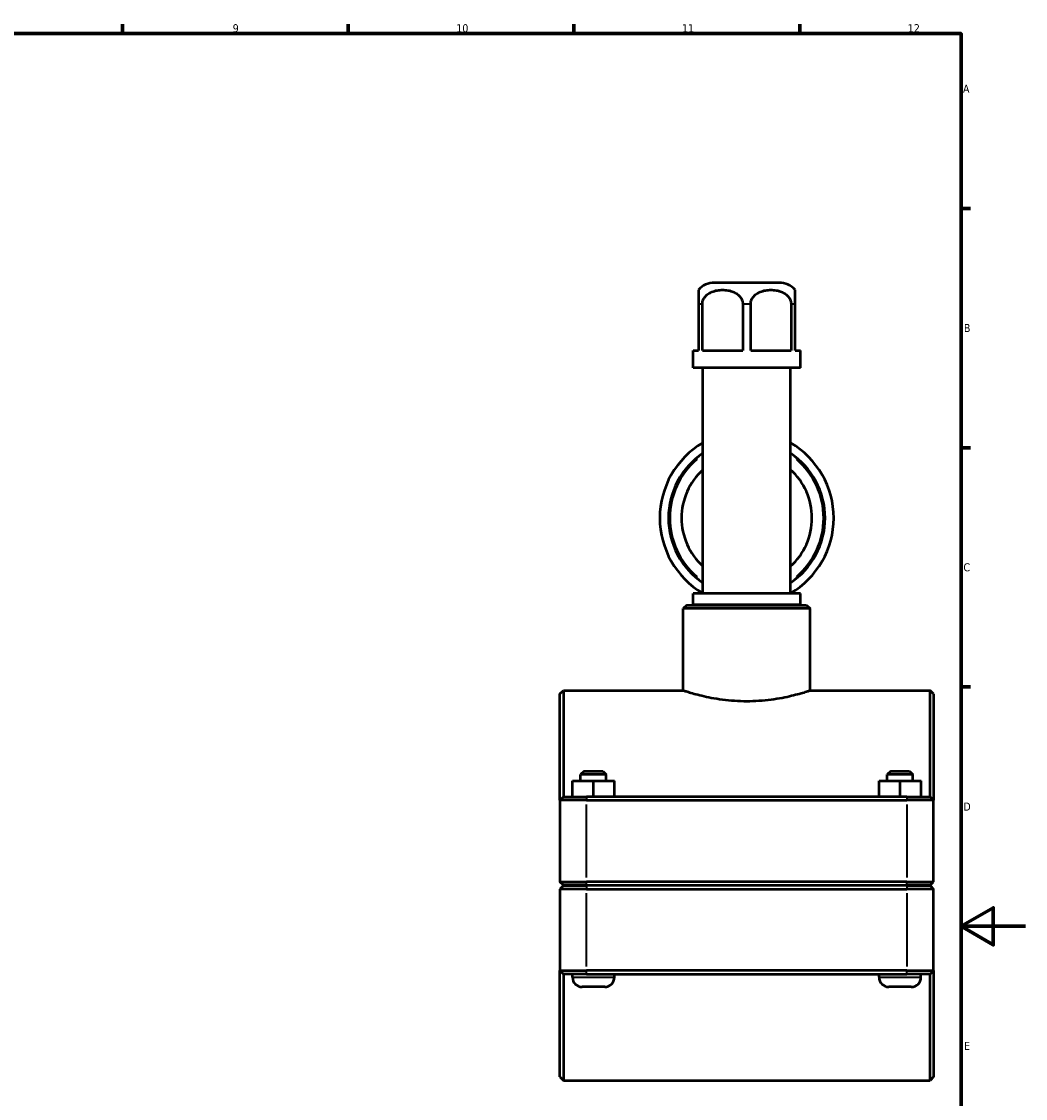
# Model space of a CAD drawing. Header units: millimetres. Extents: x 0 to 904, y -25 to 1297.
# Tile 5 of 6: x 529 to 841, y 244 to 578. Entities that reach past the tile are written whole.
import ezdxf

# ---------------------------------------------------------------- set-up
doc = ezdxf.new("R2010")
doc.units = ezdxf.units.MM
for name, color, linetype, lineweight in [('Border (ISO)', 7, 'Continuous', 70), ('Visible (ISO)', 7, 'Continuous', 50), ('Visible Narrow (ISO)', 7, 'Continuous', 35)]:
    doc.layers.add(name, color=color, linetype=linetype, lineweight=lineweight)
doc.styles.add('Note Text (ISO)', font='tahoma.ttf')

# ---------------------------------------------------------------- blocks, each defined once
blk = doc.blocks.new('Borders Default Border')
at = {"layer": 'Border (ISO)'}
for p, q in [((560.67, 574), (560.67, 576.9)), ((630.75, 574), (630.75, 576.9)), ((700.83, 574), (700.83, 576.9)), ((770.92, 574), (770.92, 576.9)), ((821, 519.75), (823.9, 519.75)), ((821, 445.5), (823.9, 445.5)), ((821, 371.25), (823.9, 371.25))]:
    blk.add_line(p, q, dxfattribs=at)
at = {"layer": 'Border (ISO)', "flags": 128}
for points in [[(20, 20), (20, 574), (821, 574), (821, 20), (20, 20)], [(841, 297), (821, 297), (831, 302.77), (831, 291.23), (821, 297)]]:
    blk.add_lwpolyline(points, dxfattribs=at)
at = {"layer": 'Border (ISO)', "color": 232, "true_color": 0xca0064, "char_height": 2.5, "attachment_point": 7, "style": 'Note Text (ISO)'}
for s, insert in [('9', (594.88, 574.35)), ('10', (664.29, 574.35)), ('11', (734.37, 574.4)), ('12', (804.46, 574.4)), ('A', (821.59, 555.62)), ('B', (821.89, 481.38)), ('C', (821.73, 407.08)), ('D', (821.73, 332.88)), ('E', (821.94, 258.63))]:
    blk.add_mtext(s, dxfattribs=dict(at, insert=insert))

msp = doc.modelspace()

# ---------------------------------------------------------------- linework, layer by layer
at = {"layer": 'Visible (ISO)'}
for p, q in [((764.5238, 496.6774), (744.4037, 496.6774)), ((739.4637, 490.0774), (739.4637, 475.6774)), ((740.6854, 475.6774), (740.6854, 490.0774)), ((753.2421, 490.0774), (753.2421, 475.6774)), ((755.6854, 475.6774), (755.6854, 490.0774)), ((768.2421, 490.0774), (768.2421, 475.6774)), ((769.4637, 475.6774), (769.4637, 490.0774)), ((737.8037, 475.6774), (739.4637, 475.6774)), ((737.8037, 470.2774), (737.8037, 475.6774)), ((740.6854, 475.6774), (753.2421, 475.6774)), ((755.6854, 475.6774), (768.2421, 475.6774)), ((769.4637, 475.6774), (771.1238, 475.6774)), ((771.1238, 470.2774), (771.1238, 475.6774)), ((771.1238, 470.2774), (737.8037, 470.2774)), ((740.8328, 400.2774), (740.8328, 470.2774)), ((768.0947, 400.2774), (768.0947, 470.2774)), ((771.1238, 400.2774), (737.8037, 400.2774)), ((737.8037, 396.7774), (737.8037, 400.2774)), ((771.1238, 396.7774), (771.1238, 400.2774)), ((735.8746, 396.6774), (734.7746, 395.5774)), ((734.7746, 370.1774), (734.7746, 395.5774)), ((774.1529, 395.5774), (734.7746, 395.5774)), ((735.8746, 396.6774), (773.0529, 396.6774)), ((771.1238, 396.7774), (737.8037, 396.7774)), ((739.3182, 396.6774), (739.3182, 396.7774)), ((769.6092, 396.6774), (769.6092, 396.7774)), ((773.0529, 396.6774), (774.1529, 395.5774)), ((774.1529, 370.1774), (774.1529, 395.5774)), ((696.4637, 369.0774), (697.5637, 370.1774)), ((696.4637, 336.0774), (696.4637, 369.0774)), ((697.5637, 370.1774), (697.5637, 337.1774)), ((697.5637, 370.1774), (734.7746, 370.1774)), ((774.1529, 370.1774), (811.3637, 370.1774)), ((811.3637, 337.1774), (811.3637, 370.1774)), ((812.4637, 369.0774), (811.3637, 370.1774)), ((812.4637, 369.0774), (812.4637, 336.0774)), ((703.9637, 345.1774), (702.8637, 344.0774)), ((703.9637, 345.1774), (709.7637, 345.1774)), ((709.7637, 345.1774), (710.8637, 344.0774)), ((799.1637, 345.1774), (798.0637, 344.0774)), ((799.1637, 345.1774), (804.9637, 345.1774)), ((804.9637, 345.1774), (806.0637, 344.0774)), ((700.3437, 342.1774), (700.3839, 342.1774)), ((700.3437, 337.1774), (700.3437, 342.1774)), ((700.3839, 342.1774), (706.904, 342.1774)), ((700.3839, 337.1774), (700.3839, 342.1774)), ((710.8637, 344.0774), (702.8637, 344.0774)), ((702.8637, 342.1774), (702.8637, 344.0774)), ((706.904, 342.1774), (713.3838, 342.1774)), ((706.904, 337.1774), (706.904, 342.1774)), ((710.8637, 342.1774), (710.8637, 344.0774)), ((713.3838, 337.1774), (713.3838, 342.1774)), ((795.5437, 342.1774), (795.5839, 342.1774)), ((795.5437, 337.1774), (795.5437, 342.1774)), ((795.5839, 342.1774), (802.104, 342.1774)), ((795.5839, 337.1774), (795.5839, 342.1774)), ((806.0637, 344.0774), (798.0637, 344.0774)), ((798.0637, 342.1774), (798.0637, 344.0774)), ((802.104, 342.1774), (808.5838, 342.1774)), ((802.104, 337.1774), (802.104, 342.1774)), ((806.0637, 342.1774), (806.0637, 344.0774)), ((808.5838, 337.1774), (808.5838, 342.1774)), ((697.5637, 337.1774), (696.4637, 336.0774)), ((704.7137, 336.0774), (696.4637, 336.0774)), ((696.4637, 336.0774), (696.4637, 310.8274)), ((697.5637, 337.1774), (704.7137, 337.1774)), ((804.2137, 337.1774), (704.7137, 337.1774)), ((704.7137, 336.0774), (804.2137, 336.0774)), ((804.2137, 337.1774), (811.3637, 337.1774)), ((812.4637, 336.0774), (804.2137, 336.0774)), ((811.3637, 337.1774), (812.4637, 336.0774)), ((812.4637, 310.8274), (812.4637, 336.0774)), ((697.5637, 309.7274), (696.4637, 310.8274)), ((696.4637, 310.8274), (704.7137, 310.8274)), ((804.2137, 310.8274), (704.7137, 310.8274)), ((804.2137, 310.8274), (812.4637, 310.8274)), ((811.3637, 309.7274), (812.4637, 310.8274)), ((697.5637, 309.6274), (696.4637, 308.5274)), ((704.7137, 308.5274), (696.4637, 308.5274)), ((696.4637, 308.5274), (696.4637, 283.2774)), ((704.7137, 309.7274), (697.5637, 309.7274)), ((697.5637, 309.6274), (704.7137, 309.6274)), ((700.3637, 309.6274), (700.3637, 309.7274)), ((704.7137, 309.7274), (804.2137, 309.7274)), ((804.2137, 309.6274), (704.7137, 309.6274)), ((704.7137, 308.5274), (804.2137, 308.5274)), ((713.3637, 309.6274), (713.3637, 309.7274)), ((795.5637, 309.6274), (795.5637, 309.7274)), ((811.3637, 309.7274), (804.2137, 309.7274)), ((804.2137, 309.6274), (811.3637, 309.6274)), ((812.4637, 308.5274), (804.2137, 308.5274)), ((808.5637, 309.6274), (808.5637, 309.7274)), ((811.3637, 309.6274), (812.4637, 308.5274)), ((812.4637, 283.2774), (812.4637, 308.5274)), ((696.4637, 250.2774), (696.4637, 283.2774)), ((696.4637, 283.2774), (704.7137, 283.2774)), ((697.5637, 282.1774), (696.4637, 283.2774)), ((697.5637, 282.1774), (697.5637, 249.1774)), ((704.7137, 282.1774), (697.5637, 282.1774)), ((700.3637, 281.1774), (700.3637, 282.1774)), ((804.2137, 283.2774), (704.7137, 283.2774)), ((704.7137, 282.1774), (804.2137, 282.1774)), ((713.3637, 281.1774), (713.3637, 282.1774)), ((795.5637, 281.1774), (795.5637, 282.1774)), ((804.2137, 283.2774), (812.4637, 283.2774)), ((811.3637, 282.1774), (804.2137, 282.1774)), ((808.5637, 281.1774), (808.5637, 282.1774)), ((811.3637, 282.1774), (812.4637, 283.2774)), ((811.3637, 249.1774), (811.3637, 282.1774)), ((812.4637, 283.2774), (812.4637, 250.2774)), ((710.3637, 278.1774), (703.3637, 278.1774)), ((805.5637, 278.1774), (798.5637, 278.1774)), ((696.4637, 250.2774), (697.5637, 249.1774)), ((697.5637, 249.1774), (811.3637, 249.1774)), ((812.4637, 250.2774), (811.3637, 249.1774))]:
    msp.add_line(p, q, dxfattribs=at)
for centre, radius, start, end in [((744.4037, 490.0774), 6.6, 90, 138.458646), ((764.5238, 490.0774), 6.6, 41.541354, 90), ((754.4637, 423.6774), 27, 120.321396, 239.678604), ((754.4637, 423.6774), 27, 300.321396, 59.678604), ((754.4637, 423.6774), 24.3, 124.121138, 235.878862), ((754.4637, 423.6774), 24.3, 304.121138, 55.878862), ((754.4637, 423.6774), 20.25, 132.30936, 227.69064), ((754.4637, 423.6774), 20.25, 312.30936, 47.69064), ((703.3637, 281.1774), 3, 180, 270), ((710.3637, 281.1774), 3, 270, 0), ((798.5637, 281.1774), 3, 180, 270), ((805.5637, 281.1774), 3, 270, 0)]:
    msp.add_arc(centre, radius, start, end, dxfattribs=at)
for points, knots in [([(739.4637, 494.4542), (739.4637, 494.4542), (739.4637, 494.4098), (739.4637, 494.2047), (739.4637, 494.0431), (739.4637, 493.6874), (739.4637, 493.4699), (739.4637, 492.9687), (739.4637, 492.5601), (739.4637, 491.8448), (739.4637, 491.4511), (739.4637, 490.7859), (739.4637, 490.4024), (739.4637, 490.0774)], [1.754209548, 1.754209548, 1.754209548, 1.754209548, 1.938589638, 1.938589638, 2.122969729, 2.122969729, 2.254688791, 2.254688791, 2.418906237, 2.418906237, 2.533817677, 2.533817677, 2.631314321, 2.631314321, 2.631314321, 2.631314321]), ([(740.6854, 490.0774), (740.6854, 490.4024), (740.7465, 490.7859), (740.9566, 491.4511), (741.1619, 491.8448), (741.6773, 492.5601), (742.1227, 492.9687), (742.8585, 493.4699), (743.2741, 493.6874), (744.133, 494.0431), (744.6989, 494.2047), (745.8482, 494.4098), (746.4315, 494.4542), (747.496, 494.4542), (748.0793, 494.4098), (749.2286, 494.2047), (749.7945, 494.0431), (750.6534, 493.6874), (751.069, 493.4699), (751.8048, 492.9687), (752.2502, 492.5601), (752.7656, 491.8448), (752.9709, 491.4511), (753.181, 490.7859), (753.2421, 490.4024), (753.2421, 490.0774)], [0.87710477, 0.87710477, 0.87710477, 0.87710477, 0.97460142, 0.97460142, 1.08951286, 1.08951286, 1.2537303, 1.2537303, 1.38544937, 1.38544937, 1.56982946, 1.56982946, 1.75420955, 1.75420955, 1.93858964, 1.93858964, 2.12296973, 2.12296973, 2.25468879, 2.25468879, 2.41890624, 2.41890624, 2.53381768, 2.53381768, 2.63131432, 2.63131432, 2.63131432, 2.63131432]), ([(755.6854, 490.0774), (755.6854, 490.4024), (755.7465, 490.7859), (755.9566, 491.4511), (756.1619, 491.8448), (756.6773, 492.5601), (757.1227, 492.9687), (757.8585, 493.4699), (758.2741, 493.6874), (759.133, 494.0431), (759.6989, 494.2047), (760.8482, 494.4098), (761.4315, 494.4542), (762.496, 494.4542), (763.0793, 494.4098), (764.2286, 494.2047), (764.7945, 494.0431), (765.6534, 493.6874), (766.069, 493.4699), (766.8048, 492.9687), (767.2502, 492.5601), (767.7656, 491.8448), (767.9709, 491.4511), (768.181, 490.7859), (768.2421, 490.4024), (768.2421, 490.0774)], [0.87710477, 0.87710477, 0.87710477, 0.87710477, 0.97460142, 0.97460142, 1.08951286, 1.08951286, 1.2537303, 1.2537303, 1.38544937, 1.38544937, 1.56982946, 1.56982946, 1.75420955, 1.75420955, 1.93858964, 1.93858964, 2.12296973, 2.12296973, 2.25468879, 2.25468879, 2.41890624, 2.41890624, 2.53381768, 2.53381768, 2.63131432, 2.63131432, 2.63131432, 2.63131432]), ([(769.4637, 490.0774), (769.4637, 490.4024), (769.4637, 490.7859), (769.4637, 491.4511), (769.4637, 491.8448), (769.4637, 492.5601), (769.4637, 492.9687), (769.4637, 493.4699), (769.4637, 493.6874), (769.4637, 494.0431), (769.4637, 494.2047), (769.4637, 494.4098), (769.4637, 494.4542), (769.4637, 494.4542)], [0.877104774, 0.877104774, 0.877104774, 0.877104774, 0.974601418, 0.974601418, 1.089512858, 1.089512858, 1.253730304, 1.253730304, 1.385449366, 1.385449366, 1.569829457, 1.569829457, 1.754209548, 1.754209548, 1.754209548, 1.754209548]), ([(734.7746, 370.1774), (734.7746, 370.1774), (734.8947, 370.1379), (735.3975, 369.9771), (735.78, 369.8558), (736.7875, 369.5506), (737.4134, 369.3667), (738.8559, 368.9708), (739.6726, 368.7591), (741.4106, 368.3481), (742.3927, 368.1341), (744.5337, 367.7298), (745.6926, 367.5399), (748.1151, 367.2226), (749.3807, 367.0952), (751.9319, 366.9258), (753.2175, 366.8839), (754.4637, 366.8839)], [8.97101659, 8.97101659, 8.97101659, 8.97101659, 9.34473059, 9.34473059, 9.71844458, 9.71844458, 10.09215858, 10.09215858, 10.46587257, 10.46587257, 10.83974329, 10.83974329, 11.21361401, 11.21361401, 11.58748473, 11.58748473, 11.96135545, 11.96135545, 11.96135545, 11.96135545]), ([(754.4637, 366.8839), (755.71, 366.8839), (756.9956, 366.9258), (759.5468, 367.0952), (760.8124, 367.2226), (763.2349, 367.5399), (764.3938, 367.7298), (766.5348, 368.1341), (767.5169, 368.3481), (769.2549, 368.7591), (770.0716, 368.9708), (771.5141, 369.3667), (772.14, 369.5506), (773.1475, 369.8558), (773.53, 369.9771), (774.0328, 370.1379), (774.1529, 370.1774), (774.1529, 370.1774)], [0, 0, 0, 0, 0.37387072, 0.37387072, 0.74774144, 0.74774144, 1.12161216, 1.12161216, 1.49548288, 1.49548288, 1.86919688, 1.86919688, 2.24291087, 2.24291087, 2.61662487, 2.61662487, 2.99033886, 2.99033886, 2.99033886, 2.99033886])]:
    msp.add_open_spline(points, degree=3, knots=knots, dxfattribs=at)
at = {"layer": 'Visible Narrow (ISO)'}
for p, q in [((740.617, 490.0774), (739.5174, 490.0774)), ((755.5634, 490.0774), (753.3641, 490.0774)), ((769.4101, 490.0774), (768.3105, 490.0774)), ((704.7137, 337.1224), (704.7137, 336.1324)), ((704.7137, 312.0899), (704.7137, 334.8149)), ((804.2137, 337.1224), (804.2137, 336.1324)), ((804.2137, 334.8149), (804.2137, 312.0899)), ((704.7137, 309.7824), (704.7137, 310.7724)), ((804.2137, 309.7824), (804.2137, 310.7724)), ((704.7137, 309.5724), (704.7137, 308.5824)), ((804.2137, 309.5724), (804.2137, 308.5824)), ((704.7137, 284.5399), (704.7137, 307.2649)), ((804.2137, 307.2649), (804.2137, 284.5399)), ((700.4438, 281.1774), (713.2837, 281.1774)), ((704.7137, 282.2324), (704.7137, 283.2224)), ((795.6438, 281.1774), (808.4837, 281.1774)), ((804.2137, 282.2324), (804.2137, 283.2224))]:
    msp.add_line(p, q, dxfattribs=at)
for start, end in [(130.446672, 229.553328), (310.446672, 49.553328)]:
    msp.add_arc((754.4637, 423.6774), 23.8, start, end, dxfattribs=at)

# ---------------------------------------------------------------- block references
msp.add_blockref('Borders Default Border', (0, 0))

doc.saveas('drawing.dxf')
